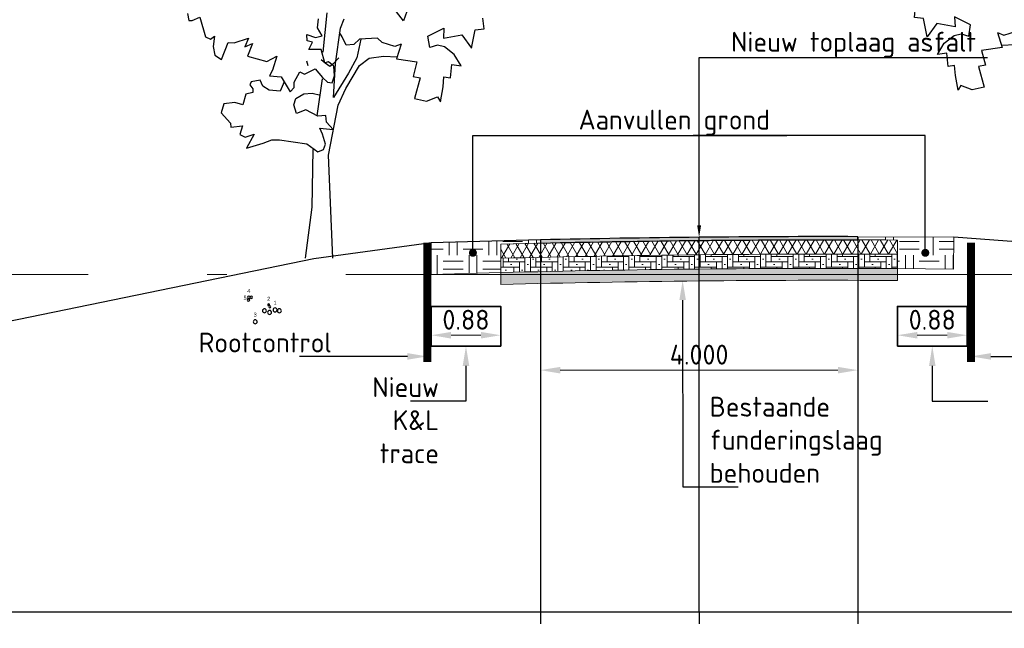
# Model space of a CAD drawing. Extents: x 102676 to 106538, y 417474 to 420545.
# Tile 83 of 112: x 104623.16 to 104635.57, y 418484.55 to 418492.22. Entities that reach past the tile are written whole.
import ezdxf
from ezdxf import colors
from ezdxf.entities.mleader import LeaderData, LeaderLine
from ezdxf.enums import TextEntityAlignment as Align
from ezdxf.lldxf.tags import DXFTag
from ezdxf.math import Vec2, Vec3

# ---------------------------------------------------------------- set-up
doc = ezdxf.new("R2010")
doc.units = 0
doc.linetypes.add('AL-NAP_LIJN', pattern=[15.25, 12, -1.5, 0.25, -1.5])
doc.linetypes.add('DGN Style 3', pattern=[14.040647, 10.029034, -4.011614])
doc.layers.get('0').update_dxf_attribs({"lineweight": 25})
doc.layers.get('DEFPOINTS').update_dxf_attribs({"lineweight": 25})
for name, color, linetype, lineweight in [('00-Aslijn', 5, 'DGN Style 3', 25), ('B-BH-OG-TOPOGRAFIE_BOUWLAND-G', 8, 'Continuous', 25), ('B-WE-KL-DATA_KABELBED-G', 90, 'Continuous', 25), ('B-WE-KL-ET_MS_13 KV_STEDIN NETBEHEER BV-G', 130, 'KL-MS-N', 25), ('B-WE-VH-VERHARDING_FUNDERING-A', 252, 'Continuous', 25), ('B-WE-VH-VERHARDING_FUNDERING-G', 7, 'Continuous', 18), ('N-WE-AM-NAP-G', 7, 'AL-NAP_LIJN', 18), ('N-WE-GC-FOLIE-G', 7, 'Continuous', 25), ('N-WE-GR-GROND-A', 92, 'Continuous', 18), ('N-WE-GW-BERM-G', 90, 'Continuous', 35), ('N-WE-VH-DETAIL1-M', 7, 'Continuous', 18), ('V-WE-VH-VERHARDING_ASFALT-A', 252, 'Continuous', 18), ('V-WE-VH-VERHARDING_STRAATBAKSTEEN_BRUIN-AD', 252, 'Continuous', 18), ('X-XX-AL-PROFIELBALK-G', 7, 'Continuous', 25), ('X-XX-AL-PROFIELBALK-M', 7, 'Continuous', 18), ('X-XX-AL-VERWIJZING_DOORSNEDE-M_NIEUW', 1, 'Continuous', 25), ('X-XX-AL-VERWIJZING_DOORSNEDE-M_OUD', 7, 'Continuous', 25)]:
    doc.layers.add(name, color=color, linetype=linetype, lineweight=lineweight)
doc.styles.add('NLCS-ISO-ANNOTATIEF-T25', font='NLCS-ISO.ttf', dxfattribs={"height": 2.5})
doc.styles.get("Standard").update_dxf_attribs({"font": 'arial.ttf'})
tags = doc.linetypes.add('KL-MS-N', pattern='A,4,-1,[103,NLCS.shx,S=0.75,R=0,X=0,Y=0],-1,4,-1,["M",Standard,S=1,R=0,X=0,Y=-0.5],-2', length=13).pattern_tags.tags
tags[18] = DXFTag(74, 10)
doc.dimstyles.new('NLCS-ANNOTATIEF-T25-PIJL_L2_H1', dxfattribs={"dimtxt": 2.5, "dimasz": 2.5, "dimexe": 2, "dimexo": 2, "dimgap": 0.7, "dimtad": 1, "dimzin": 0, "dimdsep": 46, "dimtxsty": 'NLCS-ISO-ANNOTATIEF-T25', "dimcen": 0, "dimdle": 2, "dimclrd": 256, "dimclre": 256, "dimclrt": 7, "dimadec": 1, "dimazin": 0, "dimtfac": 1, "dimtofl": 0, "dimtmove": 0, "dimatfit": 3, "dimfxl": 2, "dimfxlon": 1, "dimtfillclr": 256, "dimtolj": 1, "dimtzin": 0, "dimlwd": -1, "dimlwe": -1, "dimarcsym": 0})
doc.dimstyles.new('NLCS-ANNOTATIEF-T25-PIJL_L3_H2', dxfattribs={"dimtxt": 2.5, "dimasz": 2.5, "dimexe": 2, "dimexo": 2, "dimgap": 0.7, "dimtad": 1, "dimdec": 3, "dimzin": 0, "dimdsep": 46, "dimtxsty": 'NLCS-ISO-ANNOTATIEF-T25', "dimcen": 0, "dimdle": 2, "dimclrd": 256, "dimclre": 256, "dimclrt": 256, "dimazin": 0, "dimtfac": 1, "dimtdec": 3, "dimtofl": 0, "dimtmove": 0, "dimatfit": 3, "dimfxl": 2, "dimfxlon": 1, "dimtfillclr": 256, "dimtolj": 1, "dimtzin": 0, "dimlwd": -1, "dimlwe": -1, "dimarcsym": 0})
pattern_1 = [(0, (0, 0.075), (0.25, 0.25), [0.25, -0.25]), (0, (0, 0.175), (0.25, 0.25), [0.25, -0.25]), (90, (0.075, 0.25), (-0.25, 0.25), [0.25, -0.25]), (90, (0.175, 0.25), (-0.25, 0.25), [0.25, -0.25])]

# ---------------------------------------------------------------- blocks, each defined once
blk = doc.blocks.new('LEIDING')
at = {"color": 0, "linetype": 'ByBlock'}
blk.add_circle((0, -0.5), 0.5, dxfattribs=at)
blk = doc.blocks.new('ID')
at = {"color": 0, "linetype": 'ByBlock'}
blk.add_attdef('ID', text='', height=50, dxfattribs=at).set_placement((0, 25), align=Align.BOTTOM_CENTER)
blk = doc.blocks.new('ELEKTRA')
at = {"color": 0, "linetype": 'ByBlock'}
blk.add_circle((0, -0.5), 0.5, dxfattribs=at)
blk = doc.blocks.new('GLASVEZEL')
at = {"color": 0, "linetype": 'ByBlock'}
blk.add_circle((0, -0.5), 0.5, dxfattribs=at)
blk = doc.blocks.new('_Dot')
at = {"color": 0, "linetype": 'ByBlock', "lineweight": -2}
blk.add_line((-0.5, 0), (-1, 0), dxfattribs=at)
at = {"color": 0, "linetype": 'ByBlock', "const_width": 0.5}
blk.add_lwpolyline([(-0.25, 0, 1), (0.25, 0, 1)], format="xyb", close=True, dxfattribs=at)
blk = doc.blocks.new('E8')
at = {"color": 8}
for p, q in [((23.3661, 22.5943), (23.3229, 22.6496)), ((23.3986, 22.6814), (23.3661, 22.5943)), ((22.0058, 22.6407), (22.0149, 22.595)), ((22.0149, 22.595), (22.0357, 22.5949)), ((22.0357, 22.5949), (22.0824, 22.6163)), ((22.0824, 22.6163), (22.12, 22.4936)), ((22.8256, 22.5503), (22.8319, 22.606)), ((22.8827, 22.6439), (22.8578, 22.396)), ((22.9702, 22.5468), (22.9932, 22.6067)), ((23.8743, 22.5438), (23.8673, 22.6101)), ((22.854, 22.5002), (22.8256, 22.5503)), ((22.9378, 22.3248), (22.9702, 22.5468)), ((23.521, 22.4972), (23.6218, 22.5478)), ((23.6218, 22.5478), (23.6194, 22.4846)), ((23.7955, 22.4211), (23.8176, 22.5372)), ((23.8176, 22.5372), (23.8743, 22.5438)), ((22.12, 22.4936), (22.1497, 22.4787)), ((22.1497, 22.4787), (22.1764, 22.4962)), ((22.1764, 22.4962), (22.1671, 22.4323)), ((22.2995, 22.4563), (22.3905, 22.4841)), ((22.3905, 22.4841), (22.368, 22.4309)), ((22.3905, 22.4841), (22.3905, 22.4841)), ((22.7598, 22.4675), (22.7576, 22.5082)), ((22.7576, 22.5082), (22.8122, 22.4897)), ((22.7928, 22.4592), (22.7598, 22.4675)), ((22.8122, 22.4897), (22.854, 22.5002)), ((22.9809, 22.4925), (22.9635, 22.5193)), ((23.0047, 22.44), (22.9809, 22.4925)), ((23.0893, 22.478), (23.0544, 22.4443)), ((23.0974, 22.4784), (23.0728, 22.3614)), ((23.2025, 22.4842), (23.0893, 22.478)), ((23.2323, 22.4565), (23.2025, 22.4842)), ((23.5331, 22.426), (23.521, 22.4972)), ((23.6194, 22.4846), (23.7334, 22.5049)), ((23.7334, 22.5049), (23.7955, 22.4211)), ((22.1671, 22.4323), (22.1671, 22.4323)), ((22.1671, 22.4323), (22.1779, 22.3781)), ((22.2193, 22.3506), (22.2619, 22.4582)), ((22.2619, 22.4582), (22.2995, 22.4563)), ((22.368, 22.4309), (22.4146, 22.4512)), ((22.4146, 22.4512), (22.3839, 22.3707)), ((22.7694, 22.4134), (22.7928, 22.4592)), ((22.8479, 22.4125), (22.7694, 22.4134)), ((22.8719, 22.329), (22.8479, 22.4125)), ((23.0544, 22.4443), (23.0047, 22.44)), ((23.3118, 22.433), (23.2323, 22.4565)), ((23.3512, 22.4478), (23.3118, 22.433)), ((23.3512, 22.4478), (23.3221, 22.3536)), ((23.5808, 22.4401), (23.5331, 22.426)), ((23.625, 22.4308), (23.5808, 22.4401)), ((23.6868, 22.3823), (23.625, 22.4308)), ((22.1779, 22.3781), (22.2193, 22.3506)), ((22.3839, 22.3707), (22.5048, 22.3382)), ((22.5048, 22.3382), (22.5682, 22.3722)), ((22.5682, 22.3722), (22.5412, 22.2834)), ((22.7665, 22.3094), (22.7584, 22.3392)), ((22.8735, 22.327), (22.8482, 22.3483)), ((22.9595, 22.3612), (22.9209, 22.3201)), ((23.0728, 22.3614), (23.0197, 22.2634)), ((23.0896, 22.3122), (23.1511, 22.3577)), ((23.1511, 22.3577), (23.2409, 22.3715)), ((23.2409, 22.3715), (23.3264, 22.3674)), ((23.3221, 22.3536), (23.4514, 22.3356)), ((23.7301, 22.3097), (23.6868, 22.3823)), ((22.5412, 22.2834), (22.5214, 22.2481)), ((22.7425, 22.2583), (22.8097, 22.2905)), ((22.8097, 22.2905), (22.8559, 22.2373)), ((22.8949, 22.3356), (22.8719, 22.329)), ((22.8719, 22.329), (22.8719, 22.329)), ((22.9032, 22.3061), (22.8735, 22.327)), ((22.928, 22.3088), (22.8949, 22.3356)), ((22.9209, 22.3201), (22.9032, 22.3061)), ((22.9257, 22.1108), (22.9378, 22.3248)), ((22.9325, 22.2466), (22.928, 22.3088)), ((23.0034, 22.1677), (23.0896, 22.3122)), ((23.4514, 22.3356), (23.4281, 22.2437)), ((23.662, 22.2339), (23.6719, 22.319)), ((23.6719, 22.319), (23.7301, 22.3097)), ((22.4628, 22.2193), (22.407, 22.2087)), ((22.4805, 22.1813), (22.4628, 22.2193)), ((22.5214, 22.2481), (22.595, 22.2408)), ((22.595, 22.2408), (22.6519, 22.1475)), ((22.6781, 22.2071), (22.7127, 22.272)), ((22.7127, 22.272), (22.7425, 22.2583)), ((22.8551, 22.2277), (22.8207, 21.9959)), ((22.8559, 22.2373), (22.8872, 22.2082)), ((22.9164, 22.203), (22.9325, 22.2466)), ((23.0197, 22.2634), (22.9257, 22.1108)), ((23.4281, 22.2437), (23.4712, 22.2357)), ((23.4712, 22.2357), (23.4363, 22.105)), ((23.6164, 22.1771), (23.6216, 22.2401)), ((23.6216, 22.2401), (23.662, 22.2339)), ((22.407, 22.2087), (22.3986, 22.1897)), ((22.3986, 22.1897), (22.4175, 22.1657)), ((22.4175, 22.1657), (22.4172, 22.1432)), ((22.5195, 22.1572), (22.4805, 22.1813)), ((22.5891, 22.1499), (22.5195, 22.1572)), ((22.6144, 22.209), (22.5891, 22.1499)), ((22.6519, 22.1475), (22.6782, 22.175)), ((22.6782, 22.175), (22.6781, 22.2071)), ((22.8872, 22.2082), (22.9164, 22.203)), ((22.9553, 22.0622), (23.0034, 22.1677)), ((23.6003, 22.0846), (23.6164, 22.1771)), ((22.3741, 22.1311), (22.3545, 22.0642)), ((22.4172, 22.1432), (22.3741, 22.1311)), ((22.6759, 22.064), (22.6892, 22.1039)), ((22.6892, 22.1039), (22.7378, 22.1335)), ((22.7378, 22.1335), (22.7916, 22.1387)), ((22.7916, 22.1387), (22.8439, 22.1259)), ((23.4363, 22.105), (23.5107, 22.0876)), ((23.5107, 22.0876), (23.5819, 22.1142)), ((23.5819, 22.1142), (23.6003, 22.0846)), ((22.2339, 22.0713), (22.2168, 22.015)), ((22.3036, 22.0796), (22.2339, 22.0713)), ((22.3545, 22.0642), (22.3036, 22.0796)), ((22.6927, 22.0109), (22.6759, 22.064)), ((22.7507, 22.0326), (22.6927, 22.0109)), ((22.8273, 21.9941), (22.7507, 22.0326)), ((22.894, 21.7483), (22.9553, 22.0622)), ((23.6003, 22.0846), (23.6003, 22.0846)), ((22.2168, 22.015), (22.2772, 21.9498)), ((22.8769, 21.9968), (22.8273, 21.9941)), ((22.8819, 21.9559), (22.8769, 21.9968)), ((22.2772, 21.9498), (22.2779, 21.9245)), ((22.2779, 21.9245), (22.352, 21.9324)), ((22.352, 21.9324), (22.3362, 21.8775)), ((22.8571, 21.8793), (22.8395, 21.9185)), ((22.8395, 21.9185), (22.9242, 21.9087)), ((22.9242, 21.9087), (22.8819, 21.9559)), ((22.3362, 21.8775), (22.3698, 21.8619)), ((22.3698, 21.8619), (22.4263, 21.8797)), ((22.4263, 21.8797), (22.3781, 21.7926)), ((22.4818, 21.8233), (22.5369, 21.844)), ((22.5369, 21.844), (22.5846, 21.8441)), ((22.5846, 21.8441), (22.7568, 21.8202)), ((22.8761, 21.8172), (22.8571, 21.8793)), ((22.3781, 21.7926), (22.4818, 21.8233)), ((22.7568, 21.8202), (22.8271, 21.7679)), ((22.7958, 21.7833), (22.7899, 21.4211)), ((22.8271, 21.7679), (22.862, 21.7834)), ((22.862, 21.7834), (22.8761, 21.8172)), ((22.9213, 21.1), (22.894, 21.7483)), ((22.7899, 21.4211), (22.7475, 21.1))]:
    blk.add_line(p, q, dxfattribs=at)
blk = doc.blocks.new('*D161')
at = {"layer": 'DEFPOINTS', "color": 0, "transparency": 16777216}
for p in [(104629.725, 418489.444, 0.494), (104633.725, 418489.484), (104633.725, 418487.803)]:
    blk.add_point(p, dxfattribs=at)
at = {"layer": 'X-XX-AL-PROFIELBALK-M', "transparency": 16777216}
for p, q in [((104629.725, 418487.989), (104629.725, 418487.603)), ((104633.725, 418488.003), (104633.725, 418487.603)), ((104629.975, 418487.803), (104633.475, 418487.803))]:
    blk.add_line(p, q, dxfattribs=at)
for points in [[(104629.975, 418487.844), (104629.975, 418487.761), (104629.725, 418487.803)], [(104633.475, 418487.844), (104633.475, 418487.761), (104633.725, 418487.803)]]:
    blk.add_solid(points, dxfattribs=at)
at = {"layer": 'X-XX-AL-PROFIELBALK-M', "transparency": 16777216, "insert": (104631.725, 418487.998), "char_height": 0.25, "attachment_point": 5, "style": 'NLCS-ISO-ANNOTATIEF-T25'}
blk.add_mtext('\\A1;4.000', dxfattribs=at)
blk = doc.blocks.new('*D187')
at = {"layer": 'DEFPOINTS', "color": 0, "transparency": 16777216}
for p in [(104634.225, 418488.329, 0.494), (104635.102, 418488.329, 0.494), (104635.102, 418488.243)]:
    blk.add_point(p, dxfattribs=at)
at = {"layer": 'N-WE-VH-DETAIL1-M', "transparency": 16777216}
blk.add_line((104634.475, 418488.243), (104634.852, 418488.243), dxfattribs=at)
for points in [[(104634.475, 418488.284), (104634.475, 418488.201), (104634.225, 418488.243)], [(104634.852, 418488.284), (104634.852, 418488.201), (104635.102, 418488.243)]]:
    blk.add_solid(points, dxfattribs=at)
at = {"layer": 'N-WE-VH-DETAIL1-M', "color": 7, "transparency": 16777216, "insert": (104634.664, 418488.438), "char_height": 0.25, "attachment_point": 5, "style": 'NLCS-ISO-ANNOTATIEF-T25'}
blk.add_mtext('\\A1;0.88', dxfattribs=at)
blk = doc.blocks.new('*D188')
at = {"layer": 'DEFPOINTS', "color": 0, "transparency": 16777216}
for p in [(104628.349, 418488.329, 0.494), (104629.225, 418488.329, 0.494), (104629.225, 418488.243)]:
    blk.add_point(p, dxfattribs=at)
at = {"layer": 'N-WE-VH-DETAIL1-M', "transparency": 16777216}
blk.add_line((104628.599, 418488.243), (104628.975, 418488.243), dxfattribs=at)
for points in [[(104628.599, 418488.284), (104628.599, 418488.201), (104628.349, 418488.243)], [(104628.975, 418488.284), (104628.975, 418488.201), (104629.225, 418488.243)]]:
    blk.add_solid(points, dxfattribs=at)
at = {"layer": 'N-WE-VH-DETAIL1-M', "color": 7, "transparency": 16777216, "insert": (104628.787, 418488.438), "char_height": 0.25, "attachment_point": 5, "style": 'NLCS-ISO-ANNOTATIEF-T25'}
blk.add_mtext('\\A1;0.88', dxfattribs=at)

msp = doc.modelspace()

# ---------------------------------------------------------------- hatches: boundary and pattern name
at = {"layer": 'B-WE-VH-VERHARDING_FUNDERING-A', "transparency": 33554687}
h = msp.add_hatch(dxfattribs=at)
h.set_pattern_fill('AVH-FUNDERING_ZAND', color=254, scale=0.02, pattern_type=2)
h.set_pattern_definition([(37.5, (0, 0), (-0.0012598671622, 0.0385364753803), [0, -0.0304, 0, -0.034, 0, -0.0325]), (7.5, (0, 0), (0.0353955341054, 0.0564429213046), [0, -0.0164, 0, -0.0274, 0, -0.0105]), (327.5, (-0.0246, 0), (0.062282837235, 0.0001131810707), [0, -0.01, 0, -0.036, 0, -0.047]), (317.5, (-0.0246, 0), (0.0601225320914, 0.017553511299), [0, -0.005, 0, -0.0236, 0, -0.027])])
edge = h.paths.add_edge_path()
edge.add_arc((104633.3294, 418330.6536), 158.4311, 89.675947, 91.484339, ccw=False)
edge.add_line((104634.2254, 418489.0822), (104634.2254, 418488.9322))
edge.add_arc((104633.3298, 418330.6027), 158.332, 89.67589, 91.485413)
edge.add_line((104629.2254, 418488.8815), (104629.2254, 418489.0315))
at = {"layer": 'N-WE-GR-GROND-A', "true_color": 0x4554a5, "transparency": 33554687}
h = msp.add_hatch(dxfattribs=at)
h.set_pattern_fill('AGR-GROND', color=175, scale=0.1, pattern_type=2)
h.set_pattern_definition(pattern_1)
h.paths.add_polyline_path([(104628.3487, 418489.0066), (104628.3487, 418489.4066), (104629.7254, 418489.4438), (104629.7254, 418489.4038), (104629.2254, 418489.3917), (104629.2254, 418489.0315)])
h = msp.add_hatch(dxfattribs=at)
h.set_pattern_fill('AGR-GROND', color=175, scale=0.1, pattern_type=2)
h.set_pattern_definition(pattern_1)
h.paths.add_polyline_path([(104633.7254, 418489.4842), (104634.9341, 418489.4766), (104634.9301, 418489.0766), (104634.2254, 418489.0822), (104634.2254, 418489.4422), (104633.7254, 418489.4442)])
at = {"layer": 'V-WE-VH-VERHARDING_ASFALT-A', "transparency": 33554687}
h = msp.add_hatch(dxfattribs=at)
h.set_pattern_fill('AVH-ASFALT', color=254, scale=0.1, pattern_type=2)
h.set_pattern_definition([(60, (6e-11, -42.33905), (-0.086602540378, 0.05), []), (120, (6e-11, -42.33905), (-0.086602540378, -0.05), [])])
edge = h.paths.add_edge_path()
edge.add_arc((104633.3298, 418330.6027), 158.842, 89.67693, 91.480643, ccw=False)
edge.add_line((104634.2254, 418489.4422), (104634.2254, 418489.2621))
edge.add_arc((104633.3301, 418330.0806), 159.1841, 89.677752, 91.477588)
edge.add_line((104629.2254, 418489.2117), (104629.2254, 418489.3917))
at = {"layer": 'V-WE-VH-VERHARDING_ASFALT-A', "ltscale": 0.1, "true_color": 0x4554a5, "transparency": 33554687}
h = msp.add_hatch(color=175, dxfattribs=at)
h.dxf.hatch_style = 1
edge = h.paths.add_edge_path()
edge.add_line((104633.7253, 418489.4442), (104633.7254, 418489.4842))
edge.add_arc((104633.3298, 418330.6027), 158.882, 89.857323, 91.299908)
edge.add_line((104629.7254, 418489.4438), (104629.7254, 418489.4038))
edge.add_arc((104633.3298, 418330.6027), 158.842, 89.857287, 91.300235, ccw=False)
edge.add_line((104633.7254, 418489.4442), (104633.7253, 418489.4442))
at = {"layer": 'V-WE-VH-VERHARDING_STRAATBAKSTEEN_BRUIN-AD', "transparency": 33554687}
h = msp.add_hatch(dxfattribs=at)
h.set_pattern_fill('AVH-SBS_DIKFORMAAT_ELLEBOOG', color=254, pattern_type=2)
h.set_pattern_definition([(0, (6e-11, -42.33905), (0.069, 0.069), [0.276, -0.138]), (270, (6e-11, -42.13205), (0.069, 0.069), [0.276, -0.138]), (0, (0.1725, -42.30455), (0.069, 0.069), [0, -0.414]), (0, (0.0345, -42.23555), (0.069, 0.069), [0, -0.414])])
edge = h.paths.add_edge_path()
edge.add_arc((104633.33, 418330.5888), 158.4959, 89.676309, 91.483962)
edge.add_line((104629.2254, 418489.0315), (104629.2254, 418489.2117))
edge.add_arc((104633.3302, 418330.0759), 159.1888, 89.677803, 91.477585, ccw=False)
edge.add_line((104634.2254, 418489.2621), (104634.2254, 418489.0822))

# ---------------------------------------------------------------- linework, layer by layer
at = {"layer": '00-Aslijn', "elevation": 0.494}
msp.add_lwpolyline([(104631.7254, 418484.7567), (104631.7254, 418489.4766)], dxfattribs=at)
at = {"layer": 'B-BH-OG-TOPOGRAFIE_BOUWLAND-G', "elevation": -0.494}
msp.add_lwpolyline([(104629.7254, 418489.4438), (104628.3487, 418489.4066), (104626.8714, 418489.2066), (104622.8391, 418488.3766), (104621.7445, 418487.1466)], dxfattribs=at)
at = {"layer": 'B-BH-OG-TOPOGRAFIE_BOUWLAND-G'}
msp.add_lwpolyline([(104643.2908, 418487.5066), (104643.2908, 418487.5066), (104642.9099, 418487.1466), (104642.3645, 418486.8766), (104641.7646, 418487.2466), (104640.9684, 418488.1766), (104637.3467, 418489.2966), (104634.9341, 418489.4766)], dxfattribs=at)
at = {"layer": 'B-WE-VH-VERHARDING_FUNDERING-G'}
for points in [[(104629.2254, 418489.3917, -0.0078703), (104634.2254, 418489.4422), (104634.2254, 418489.2621, 0.0078534), (104629.2254, 418489.2117), (104629.2254, 418489.3917)], [(104634.2254, 418489.0822, 0.0078875), (104629.2254, 418489.0315), (104629.2254, 418489.2117, -0.0078532), (104634.2254, 418489.2621)], [(104629.2254, 418489.0315, -0.0078908), (104634.2254, 418489.0822), (104634.2254, 418488.9322, 0.0078957), (104629.2254, 418488.8815)]]:
    msp.add_lwpolyline(points, format="xyb", close=True, dxfattribs=at)
at = {"layer": 'N-WE-AM-NAP-G', "color": 9, "lineweight": 13, "true_color": 0xd19cc7}
msp.add_lwpolyline([(104596.7749, 418489.0066), (104661.9826, 418489.0066)], dxfattribs=at)
at = {"layer": 'N-WE-GC-FOLIE-G', "color": 6, "const_width": 0.1, "elevation": -0.494}
for points in [[(104628.2987, 418489.4066), (104628.2987, 418487.9066)], [(104635.1518, 418489.4066), (104635.1518, 418487.9066)]]:
    msp.add_lwpolyline(points, dxfattribs=at)
at = {"layer": 'N-WE-GW-BERM-G', "lineweight": 18}
for points in [[(104628.3487, 418489.0066), (104628.3487, 418489.4066), (104629.7254, 418489.4438), (104629.7254, 418489.4038), (104629.2254, 418489.3917), (104629.2254, 418489.0315)], [(104633.7254, 418489.4842), (104634.9341, 418489.4766), (104634.9301, 418489.0766), (104634.2254, 418489.0822), (104634.2254, 418489.4422), (104633.7254, 418489.4442)]]:
    msp.add_lwpolyline(points, close=True, dxfattribs=at)
at = {"layer": 'N-WE-GW-BERM-G', "elevation": 0.494}
for points in [[(104628.3487, 418488.1066), (104629.2254, 418488.1066), (104629.2254, 418488.6066), (104628.3487, 418488.6066)], [(104634.2254, 418488.1066), (104635.1022, 418488.1066), (104635.1022, 418488.6066), (104634.2254, 418488.6066)]]:
    msp.add_lwpolyline(points, close=True, dxfattribs=at)
at = {"layer": 'X-XX-AL-PROFIELBALK-G', "color": 7, "linetype": 'Continuous', "lineweight": 25}
for p, q in [((104629.7254, 418484.7567, -0.9879), (104629.7254, 418484.6067, -0.9879)), ((104631.7254, 418484.7567, -0.9879), (104631.7254, 418484.6067, -0.9879)), ((104633.7254, 418484.7567, -0.9879), (104633.7254, 418484.6067, -0.9879))]:
    msp.add_line(p, q, dxfattribs=at)
msp.add_lwpolyline([(104600.5757, 418484.7567), (104662.0937, 418484.7567), (104662.0937, 418482.8922), (104600.5757, 418482.8922)], close=True, dxfattribs=at)
at = {"layer": 'X-XX-AL-VERWIJZING_DOORSNEDE-M_NIEUW', "elevation": 0.494}
for points in [[(104629.7254, 418489.4438), (104629.7254, 418484.7567)], [(104633.7254, 418489.4842), (104633.7254, 418484.7567)]]:
    msp.add_lwpolyline(points, dxfattribs=at)
at = {"layer": 'X-XX-AL-VERWIJZING_DOORSNEDE-M_OUD', "color": 52, "linetype": 'ByBlock', "true_color": 0xc8c92d}
msp.add_lwpolyline([(104633.7253, 418489.4442), (104633.7254, 418489.4842, 0.0062945), (104629.7254, 418489.4438), (104629.7254, 418489.4038, -0.0062961), (104633.7254, 418489.4442)], format="xyb", close=True, dxfattribs=at)

# ---------------------------------------------------------------- block references
at = {"color": 45, "true_color": 0xba8d4a, "yscale": 2, "zscale": 2}
for p, xscale in [((104682.189, 418447.1583), -2), ((104581.266, 418447.0152), 2)]:
    msp.add_blockref('E8', p, dxfattribs=dict(at, xscale=xscale))
at = {"ltscale": 20}
ref = msp.add_blockref('ID', (104626.0504, 418488.7366, -0.2706), dxfattribs=dict(at, xscale=-0.001, yscale=0.001, zscale=0.001))
ref.add_attrib('ID', '4', dxfattribs={"color": 0, "linetype": 'ByBlock', "height": 0.05}).set_placement((104626.0504, 418488.7616, -0.2706), align=Align.BOTTOM_CENTER)
ref = msp.add_blockref('ID', (104626.046, 418488.7003, -0.2706), dxfattribs=dict(at, xscale=-0.001, yscale=0.001, zscale=0.001))
ref.add_attrib('ID', '5', dxfattribs={"color": 0, "linetype": 'ByBlock', "height": 0.05}).set_placement((104626.0025, 418488.6747, -0.2706), align=Align.BOTTOM_CENTER)
ref = msp.add_blockref('ID', (104626.3004, 418488.6366, -0.2706), dxfattribs=dict(at, xscale=-0.001, yscale=0.001, zscale=0.001))
ref.add_attrib('ID', '2', dxfattribs={"color": 0, "linetype": 'ByBlock', "height": 0.05}).set_placement((104626.3004, 418488.6616, -0.2706), align=Align.BOTTOM_CENTER)
ref = msp.add_blockref('ID', (104626.3804, 418488.5866, -0.2706), dxfattribs=dict(at, xscale=-0.001, yscale=0.001, zscale=0.001))
ref.add_attrib('ID', '1', dxfattribs={"color": 0, "linetype": 'ByBlock', "height": 0.05}).set_placement((104626.3804, 418488.6116, -0.2706), align=Align.BOTTOM_CENTER)
ref = msp.add_blockref('ID', (104626.1304, 418488.4366, -0.2706), dxfattribs=dict(at, xscale=-0.001, yscale=0.001, zscale=0.001))
ref.add_attrib('ID', '3', dxfattribs={"color": 0, "linetype": 'ByBlock', "height": 0.05}).set_placement((104626.1304, 418488.4616, -0.2706), align=Align.BOTTOM_CENTER)
at = {"layer": 'B-WE-KL-DATA_KABELBED-G'}
for name, p, xscale, yscale, zscale in [('GLASVEZEL', (104626.046, 418488.7003, -0.2706), -0.03, 0.03, 0.03), ('GLASVEZEL', (104626.0504, 418488.7366, -0.2706), -0.03, 0.03, 0.03), ('GLASVEZEL', (104626.0826, 418488.7366, -0.2706), -0.03, 0.03, 0.03), ('LEIDING', (104626.2472, 418488.576, -0.2706), -0.05, 0.05, 0.05), ('LEIDING', (104626.3004, 418488.6366, -0.2706), -0.025, 0.025, 0.025), ('LEIDING', (104626.3141, 418488.6114, -0.2706), -0.025, 0.025, 0.025), ('LEIDING', (104626.3804, 418488.5866, -0.2706), -0.05, 0.05, 0.05), ('LEIDING', (104626.4353, 418488.5754, -0.2706), -0.05, 0.05, 0.05), ('LEIDING', (104626.3116, 418488.5549, -0.2706), -0.05, 0.05, 0.05)]:
    msp.add_blockref(name, p, dxfattribs=dict(at, xscale=xscale, yscale=yscale, zscale=zscale))
at = {"layer": 'B-WE-KL-ET_MS_13 KV_STEDIN NETBEHEER BV-G', "xscale": -0.05, "yscale": 0.05, "zscale": 0.05}
msp.add_blockref('ELEKTRA', (104626.1304, 418488.4366, -0.2706), dxfattribs=at)

# ---------------------------------------------------------------- dimensions: what is measured, and where the dimension line sits
at = {"layer": 'N-WE-VH-DETAIL1-M'}
for base, p1, p2, picture, middle in [((104629.2254, 418488.2428), (104628.3487, 418488.329, 0.494), (104629.2254, 418488.329, 0.494), '*D188', (104628.787, 418488.4378)), ((104635.1022, 418488.2428), (104634.2254, 418488.329, 0.494), (104635.1022, 418488.329, 0.494), '*D187', (104634.6638, 418488.4378))]:
    dim = msp.add_linear_dim(base=base, p1=p1, p2=p2, dimstyle='NLCS-ANNOTATIEF-T25-PIJL_L2_H1', override={"dimse1": 1, "dimse2": 1}, dxfattribs=at)
    dim.commit()
    dim.dimension.update_dxf_attribs({"geometry": picture, "text_midpoint": middle})
at = {"layer": 'X-XX-AL-PROFIELBALK-M'}
dim = msp.add_linear_dim(base=(104633.7254, 418487.8027), p1=(104629.7254, 418489.4438, 0.494), p2=(104633.7254, 418489.4842), dimstyle='NLCS-ANNOTATIEF-T25-PIJL_L3_H2', dxfattribs=at)
dim.commit()
dim.dimension.update_dxf_attribs({"geometry": '*D161', "text_midpoint": (104631.7254, 418487.9977)})

# ---------------------------------------------------------------- leaders
at = {"layer": 'X-XX-AL-VERWIJZING_DOORSNEDE-M_OUD'}
ml = msp.add_multileader_mtext('Standard', dxfattribs=at)
ml.set_content('Nieuw toplaag asfalt', color=256, style='NLCS-ISO-ANNOTATIEF-T25')
ml.set_leader_properties(color=256, linetype='ByLayer', lineweight=-1)
ml.build(insert=Vec2(0, 0))
ml.multileader.update_dxf_attribs({"text_left_attachment_type": 5, "text_right_attachment_type": 5, "dogleg_length": 2.5, "arrow_head_size": 0.15, "scale": 0.1})
ctx = ml.context
ctx.base_point, ctx.scale, ctx.char_height, ctx.arrow_head_size, ctx.landing_gap_size, ctx.plane_origin = Vec3(104631.9753, 418491.739), 0.1, 0.25, 0.15, 0.09, Vec3(493.2423, 837000.2729)
ctx.left_attachment, ctx.right_attachment, ctx.text_align_type = 5, 5, 2
notes = []
notes.append((ctx, [(0, (1, 1, 0), (104631.7253, 418491.739), (1, 0), 0.25, [(0, [(104631.7253, 418489.4766)], 0, [])])]))
ctx.mtext.insert, ctx.mtext.alignment, ctx.mtext.flow_direction = Vec3(104635.2153, 418492.064), 3, 5
ml = msp.add_multileader_mtext('Standard', dxfattribs=at)
ml.set_content('Aanvullen grond', color=256, style='NLCS-ISO-ANNOTATIEF-T25')
ml.set_leader_properties(color=256, linetype='ByLayer', lineweight=-1)
ml.set_arrow_properties(name='DOT')
ml.build(insert=Vec2(0, 0))
ml.multileader.update_dxf_attribs({"text_left_attachment_type": 5, "text_right_attachment_type": 5, "dogleg_length": 2.5, "arrow_head_size": 0.1, "scale": 0.1})
ctx = ml.context
ctx.base_point, ctx.scale, ctx.char_height, ctx.arrow_head_size, ctx.landing_gap_size, ctx.plane_origin = Vec3(104630.1043, 418490.7585), 0.1, 0.25, 0.1, 0.09, Vec3(490.3915, 837000.0769)
ctx.left_attachment, ctx.right_attachment, ctx.text_align_type = 5, 5, 2
notes.append((ctx, [(0, (1, 1, 0), (104628.8745, 418490.7585), (1, 0), 1.2298, [(0, [(104628.8745, 418489.2806)], 0, [])])]))
ctx.mtext.insert, ctx.mtext.alignment, ctx.mtext.flow_direction = Vec3(104632.6193, 418491.0835), 3, 5
ml = msp.add_multileader_mtext('Standard', dxfattribs=at)
ml.set_content('  ', color=256, style='NLCS-ISO-ANNOTATIEF-T25')
ml.set_leader_properties(color=256, linetype='ByLayer', lineweight=-1)
ml.set_arrow_properties(name='DOT')
ml.build(insert=Vec2(0, 0))
ml.multileader.update_dxf_attribs({"text_left_attachment_type": 5, "text_right_attachment_type": 5, "dogleg_length": 2.5, "arrow_head_size": 0.1, "scale": 0.1})
ctx = ml.context
ctx.base_point, ctx.scale, ctx.char_height, ctx.arrow_head_size, ctx.landing_gap_size, ctx.plane_origin = Vec3(104631.4166, 418490.7585), 0.1, 0.25, 0.1, 0.09, Vec3(208773.0591, 837000.0769)
ctx.left_attachment, ctx.right_attachment, ctx.text_align_type = 5, 5, 2
notes.append((ctx, [(0, (1, 1, 0), (104634.5761, 418490.7585), (-1, 0), 2.6795, [(0, [(104634.5761, 418489.2806)], 0, [])])]))
ctx.mtext.insert, ctx.mtext.alignment, ctx.mtext.flow_direction = Vec3(104631.8066, 418491.0085), 3, 5
ml = msp.add_multileader_mtext('Standard', dxfattribs=at)
ml.set_content('Bestaande funderingslaag  behouden', color=256, style='NLCS-ISO-ANNOTATIEF-T25')
ml.set_leader_properties(color=256, linetype='ByLayer', lineweight=-1)
ml.build(insert=Vec2(0, 0))
ml.multileader.update_dxf_attribs({"text_left_attachment_type": 5, "text_right_attachment_type": 5, "dogleg_length": 2.5, "arrow_head_size": 0.25, "scale": 0.1})
ctx = ml.context
ctx.base_point, ctx.scale, ctx.char_height, ctx.arrow_head_size, ctx.landing_gap_size, ctx.plane_origin = Vec3(104631.7681, 418486.3341), 0.1, 0.25, 0.25, 0.09, Vec3(490.4997, -26.5156)
ctx.left_attachment, ctx.right_attachment = 5, 5
notes.append((ctx, [(0, (1, 1, 0), (104631.5181, 418486.3341), (1, 0), 0.25, [(0, [(104631.5176, 418488.9346)], 0, [])])]))
ctx.mtext.insert, ctx.mtext.width, ctx.mtext.flow_direction = Vec3(104631.8581, 418487.4675), 3.572884, 5
ml = msp.add_multileader_mtext('Standard', dxfattribs=at)
ml.set_content('Rootcontrol', color=256, style='NLCS-ISO-ANNOTATIEF-T25')
ml.set_leader_properties(color=256, linetype='ByLayer', lineweight=-1)
ml.build(insert=Vec2(0, 0))
ml.multileader.update_dxf_attribs({"text_left_attachment_type": 5, "text_right_attachment_type": 5, "dogleg_length": 2.5, "arrow_head_size": 0.25, "scale": 0.1})
ctx = ml.context
ctx.base_point, ctx.scale, ctx.char_height, ctx.arrow_head_size, ctx.landing_gap_size, ctx.plane_origin = Vec3(104625.3285, 418487.9759, 0.9879), 0.1, 0.25, 0.25, 0.09, Vec3(208767.6621, -25.5713, 0.9879)
ctx.left_attachment, ctx.right_attachment = 5, 5
notes.append((ctx, [(0, (1, 1, 0), (104627.4835, 418487.9759, 0.9879), (-1, 0), 0.25, [(0, [(104628.2991, 418487.9759, 0.9879)], 0, [])])]))
ctx.mtext.insert, ctx.mtext.width, ctx.mtext.defined_height, ctx.mtext.flow_direction = Vec3(104625.4185, 418488.2759, 0.9879), 4.495418, 0.00423, 5
ml = msp.add_multileader_mtext('Standard', dxfattribs=at)
ml.set_content('Rootcontrol', color=256, style='NLCS-ISO-ANNOTATIEF-T25')
ml.set_leader_properties(color=256, linetype='ByLayer', lineweight=-1)
ml.build(insert=Vec2(0, 0))
ml.multileader.update_dxf_attribs({"text_left_attachment_type": 5, "text_right_attachment_type": 5, "dogleg_length": 2.5, "arrow_head_size": 0.25, "scale": 0.1})
ctx = ml.context
ctx.base_point, ctx.scale, ctx.char_height, ctx.arrow_head_size, ctx.landing_gap_size, ctx.plane_origin = Vec3(104636.2173, 418487.9759, 0.9879), 0.1, 0.25, 0.25, 0.09, Vec3(495.7887, -25.5713, 0.9879)
ctx.left_attachment, ctx.right_attachment = 5, 5
notes.append((ctx, [(0, (1, 1, 0), (104635.9673, 418487.9759, 0.9879), (1, 0), 0.25, [(0, [(104635.1518, 418487.9759, 0.9879)], 0, [])])]))
ctx.mtext.insert, ctx.mtext.width, ctx.mtext.defined_height, ctx.mtext.flow_direction = Vec3(104636.3073, 418488.2759, 0.9879), 4.495418, 0.00423, 5
ml = msp.add_multileader_mtext('Standard', dxfattribs=at)
ml.set_content('Nieuw K&L trace', color=256, style='NLCS-ISO-ANNOTATIEF-T25')
ml.set_leader_properties(color=256, linetype='ByLayer', lineweight=-1)
ml.build(insert=Vec2(0, 0))
ml.multileader.update_dxf_attribs({"text_left_attachment_type": 5, "text_right_attachment_type": 5, "dogleg_length": 2.5, "arrow_head_size": 0.25, "scale": 0.1})
ctx = ml.context
ctx.base_point, ctx.scale, ctx.char_height, ctx.arrow_head_size, ctx.landing_gap_size, ctx.plane_origin = Vec3(104625.8569, 418487.4142, 0.494), 0.1, 0.25, 0.25, 0.09, Vec3(208769.8053, -26.3708, 0.494)
ctx.left_attachment, ctx.right_attachment, ctx.text_align_type = 5, 5, 2
notes.append((ctx, [(0, (1, 1, 0), (104628.7869, 418487.4142, 0.494), (-1, 0), 0.25, [(0, [(104628.787, 418488.1066, 0.494)], 0, [])])]))
ctx.mtext.insert, ctx.mtext.width, ctx.mtext.alignment, ctx.mtext.flow_direction = Vec3(104628.4469, 418487.7142, 0.494), 3.572884, 3, 5
ml = msp.add_multileader_mtext('Standard', dxfattribs=at)
ml.set_content('Nieuw K&L trace', color=256, style='NLCS-ISO-ANNOTATIEF-T25')
ml.set_leader_properties(color=256, linetype='ByLayer', lineweight=-1)
ml.build(insert=Vec2(0, 0))
ml.multileader.update_dxf_attribs({"text_left_attachment_type": 5, "text_right_attachment_type": 5, "dogleg_length": 2.5, "arrow_head_size": 0.25, "scale": 0.1})
ctx = ml.context
ctx.base_point, ctx.scale, ctx.char_height, ctx.arrow_head_size, ctx.landing_gap_size, ctx.plane_origin = Vec3(104634.9139, 418487.4142, 0.494), 0.1, 0.25, 0.25, 0.09, Vec3(493.6455, -26.3708, 0.494)
ctx.left_attachment, ctx.right_attachment, ctx.text_align_type = 5, 5, 2
notes.append((ctx, [(0, (1, 1, 0), (104634.6639, 418487.4142, 0.494), (1, 0), 0.25, [(0, [(104634.6638, 418488.1066, 0.494)], 0, [])])]))
ctx.mtext.insert, ctx.mtext.width, ctx.mtext.alignment, ctx.mtext.flow_direction = Vec3(104637.5039, 418487.7142, 0.494), 3.572884, 3, 5
for ctx, leaders in notes:
    for number, flags, end, landing, length, lines in leaders:
        leader = LeaderData()
        leader.index, (leader.has_last_leader_line, leader.has_dogleg_vector, leader.attachment_direction) = number, flags
        leader.last_leader_point, leader.dogleg_vector, leader.dogleg_length = Vec3(end), Vec3(landing), length
        for number, points, colour, breaks in lines:
            line = LeaderLine()
            line.index, line.vertices, line.color, line.breaks = number, Vec3.list(points), colors.encode_raw_color(colour), breaks
            leader.lines.append(line)
        ctx.leaders.append(leader)

doc.saveas('drawing.dxf')
